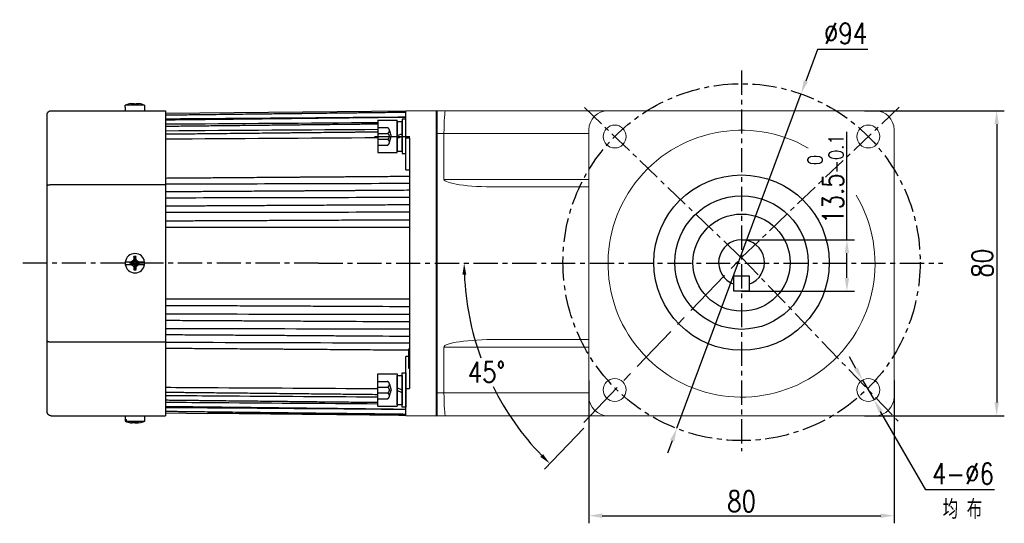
# Model space of a CAD drawing. Header units: inches. Extents: x -753 to 5070, y -3075 to 1581.
# Tile 143 of 178: x 2752 to 3010, y 876 to 1008. Entities that reach past the tile are written whole.
import ezdxf

# ---------------------------------------------------------------- set-up
doc = ezdxf.new("R2010")
doc.units = ezdxf.units.IN
doc.header["$LTSCALE"] = 10
doc.header["$MEASUREMENT"] = 0
doc.linetypes.add('CENTER', pattern=[10.16, 6.35, -1.27, 1.27, -1.27])
doc.linetypes.add('HIDDEN', pattern=[1.905, 1.27, -0.635])
for name, color, linetype in [('1轮廓实线层', 7, 'Continuous'), ('3中心线层', 1, 'CENTER'), ('4虚线层', 6, 'HIDDEN'), ('6文字层', 3, 'Continuous'), ('7标注层', 4, 'Continuous')]:
    doc.layers.add(name, color=color, linetype=linetype)
doc.layers.add('图层2', color=4, linetype='Continuous', lineweight=40)
doc.styles.add('PC_TEXTSTYLE', font='isocp.shx', dxfattribs={"width": 0.8, "bigfont": 'HZFS.SHX'})
doc.styles.add('TH_GBDIM', font='romans.shx', dxfattribs={"width": 0.8, "bigfont": 'gbcbig.shx'})
doc.dimstyles.new('TH_GBDIM', dxfattribs={"dimtxt": 3.5, "dimasz": 2.5, "dimexe": 2, "dimexo": 0, "dimgap": 1, "dimtad": 1, "dimdec": 4, "dimdsep": 46, "dimtxsty": 'TH_GBDIM', "dimcen": 0.09, "dimclrd": 4, "dimclre": 4, "dimclrt": 3, "dimadec": 0, "dimazin": 0, "dimtfac": 1, "dimtdec": 4, "dimtmove": 0, "dimatfit": 3, "dimfxl": 1, "dimtzin": 0, "dimarcsym": 0})
doc.dimstyles.new('角度标注', dxfattribs={"dimtxt": 3.5, "dimasz": 3, "dimexe": 2, "dimexo": 0, "dimgap": 1, "dimtad": 1, "dimtih": 1, "dimtoh": 1, "dimdsep": 46, "dimtxsty": 'PC_TEXTSTYLE', "dimsah": 1, "dimcen": 0.09, "dimclrd": 4, "dimclrt": 3, "dimadec": 0, "dimazin": 0, "dimtfac": 0.7, "dimtmove": 0, "dimatfit": 0, "dimfxl": 1, "dimtzin": 0, "dimarcsym": 0})

# ---------------------------------------------------------------- blocks, each defined once
blk = doc.blocks.new('*D144')
at = {"layer": '7标注层', "color": 4, "lineweight": -2, "transparency": 16777216}
for p, q in [((2973.48, 983.73), (3010.16, 983.73)), ((3008.16, 980.23), (3008.16, 907.23)), ((2973.48, 903.73), (3010.16, 903.73))]:
    blk.add_line(p, q, dxfattribs=at)
at = {"layer": '7标注层', "color": 4, "transparency": 16777216}
for points in [[(3007.58, 980.23), (3008.75, 980.23), (3008.16, 983.73)], [(3007.58, 907.23), (3008.75, 907.23), (3008.16, 903.73)]]:
    blk.add_solid(points, dxfattribs=at)
at = {"layer": 'Defpoints', "color": 0, "transparency": 16777216}
for p in [(2973.48, 983.73), (2973.48, 903.73), (3008.16, 903.73)]:
    blk.add_point(p, dxfattribs=at)
at = {"layer": '7标注层', "color": 3, "transparency": 16777216, "insert": (3004.41, 943.73), "char_height": 5.5, "attachment_point": 5, "rotation": 90, "style": 'TH_GBDIM'}
blk.add_mtext('{80}{}{}', dxfattribs=at)
blk = doc.blocks.new('*D145')
at = {"layer": '7标注层', "color": 4, "lineweight": -2, "transparency": 16777216}
for p, q in [((2901.28, 913.01), (2901.28, 875.51)), ((2981.28, 913.01), (2981.28, 875.51)), ((2904.78, 877.51), (2977.78, 877.51))]:
    blk.add_line(p, q, dxfattribs=at)
at = {"layer": '7标注层', "color": 4, "transparency": 16777216}
for points in [[(2904.78, 878.09), (2904.78, 876.92), (2901.28, 877.51)], [(2977.78, 878.09), (2977.78, 876.92), (2981.28, 877.51)]]:
    blk.add_solid(points, dxfattribs=at)
at = {"layer": 'Defpoints', "color": 0, "transparency": 16777216}
for p in [(2901.28, 913.01), (2981.28, 913.01), (2981.28, 877.51)]:
    blk.add_point(p, dxfattribs=at)
at = {"layer": '7标注层', "color": 3, "transparency": 16777216, "insert": (2941.28, 881.26), "char_height": 5.5, "attachment_point": 5, "style": 'TH_GBDIM'}
blk.add_mtext('{80}{}{}', dxfattribs=at)
blk = doc.blocks.new('*D146')
at = {"layer": '7标注层', "color": 4, "lineweight": -2, "transparency": 16777216}
for p, q in [((2971.28, 916.13), (2969.54, 919.16)), ((2973.02, 913.09), (2976.01, 907.89)), ((2989.55, 884.3), (2977.75, 904.86)), ((3007.6, 884.3), (2989.55, 884.3))]:
    blk.add_line(p, q, dxfattribs=at)
at = {"layer": '7标注层', "color": 4, "transparency": 16777216}
for points in [[(2971.79, 916.42), (2970.77, 915.84), (2973.02, 913.09)], [(2978.26, 905.15), (2977.25, 904.56), (2976.01, 907.89)]]:
    blk.add_solid(points, dxfattribs=at)
at = {"layer": 'Defpoints', "color": 0, "transparency": 16777216}
for p in [(2973.02, 913.09), (2976.01, 907.89)]:
    blk.add_point(p, dxfattribs=at)
at = {"layer": '7标注层', "color": 3, "transparency": 16777216, "insert": (2999.33, 888.55), "char_height": 5.5, "attachment_point": 5, "style": 'TH_GBDIM'}
blk.add_mtext('4-∅6', dxfattribs=at)
blk = doc.blocks.new('*D147')
at = {"layer": '7标注层', "color": 4, "lineweight": -2, "transparency": 16777216}
for p, q in [((2961.2, 999.75), (2958.13, 991.5)), ((2974.43, 999.75), (2961.2, 999.75)), ((2924.34, 900.45), (2956.91, 988.21)), ((2923.13, 897.16), (2921.91, 893.88))]:
    blk.add_line(p, q, dxfattribs=at)
at = {"layer": '7标注层', "color": 4, "transparency": 16777216}
for points in [[(2957.58, 991.7), (2958.68, 991.29), (2956.91, 988.21)], [(2922.58, 897.37), (2923.67, 896.96), (2924.34, 900.45)]]:
    blk.add_solid(points, dxfattribs=at)
at = {"layer": 'Defpoints', "color": 0, "transparency": 16777216}
for p in [(2956.91, 988.21), (2924.34, 900.45)]:
    blk.add_point(p, dxfattribs=at)
at = {"layer": '7标注层', "color": 3, "transparency": 16777216, "insert": (2968.56, 1004), "char_height": 5.5, "attachment_point": 5, "style": 'TH_GBDIM'}
blk.add_mtext('{∅94}{}{}', dxfattribs=at)
blk = doc.blocks.new('*D153')
at = {"layer": '7标注层', "color": 0, "lineweight": -2, "transparency": 16777216}
blk.add_line((2899.92, 900.48), (2889.64, 889.73), dxfattribs=at)
at = {"layer": '7标注层', "color": 4, "lineweight": -2, "transparency": 16777216}
for start, end in [(182.3641, 199.9609), (206.393, 223.9125)]:
    blk.add_arc((2941.28, 943.73), 72.71, start, end, dxfattribs=at)
at = {"layer": '7标注层', "color": 4, "transparency": 16777216}
for points in [[(2868.13, 940.72), (2869.13, 940.74), (2868.57, 943.73)], [(2889.25, 893.65), (2888.55, 892.94), (2891.03, 891.18)]]:
    blk.add_solid(points, dxfattribs=at)
at = {"layer": 'Defpoints', "color": 0, "transparency": 16777216}
for p in [(2767.61, 943.73), (2941.28, 943.73), (2994.04, 943.73), (2871.19, 924.39), (2899.92, 900.48)]:
    blk.add_point(p, dxfattribs=at)
at = {"layer": '7标注层', "color": 3, "transparency": 16777216, "insert": (2874.42, 915.15), "char_height": 5.5, "attachment_point": 5, "style": 'TH_GBDIM'}
blk.add_mtext('45°', dxfattribs=at)
blk = doc.blocks.new('GB93_5_0.65_R')
at = {"layer": '1轮廓实线层'}
for p, q in [((3.85, 1.3), (-3.85, 1.3)), ((-3.85, 1.3), (-3.85, 0)), ((-3.85, 0), (3.85, 0)), ((0, 0), (-0.56, 1.3)), ((0.7, 0), (0.14, 1.3)), ((3.85, 0), (3.85, 1.3))]:
    blk.add_line(p, q, dxfattribs=at)
blk = doc.blocks.new('*D474')
at = {"layer": '7标注层', "color": 4, "lineweight": -2, "transparency": 16777216}
for p, q in [((2968.91, 949.89), (2968.91, 978.22)), ((2941.28, 949.89), (2970.91, 949.89)), ((2968.91, 939.89), (2968.91, 946.39)), ((2941.28, 936.39), (2970.91, 936.39))]:
    blk.add_line(p, q, dxfattribs=at)
at = {"layer": '7标注层', "color": 4, "transparency": 16777216}
for points in [[(2968.33, 946.39), (2969.49, 946.39), (2968.91, 949.89)], [(2968.33, 939.89), (2969.49, 939.89), (2968.91, 936.39)]]:
    blk.add_solid(points, dxfattribs=at)
at = {"layer": 'Defpoints', "color": 0, "transparency": 16777216}
for p in [(2941.28, 949.89), (2968.91, 949.89), (2941.28, 936.39)]:
    blk.add_point(p, dxfattribs=at)
at = {"layer": '7标注层', "color": 3, "transparency": 16777216, "insert": (2963.33, 965.81), "char_height": 5.5, "attachment_point": 5, "rotation": 90, "style": 'TH_GBDIM'}
blk.add_mtext('13.5{\\H0.7143x;\\S 0^ -0.1;}', dxfattribs=at)

msp = doc.modelspace()

# ---------------------------------------------------------------- linework, layer by layer
at = {"layer": '1轮廓实线层'}
for p, q in [((2760.283, 983.726), (2790.283, 983.726)), ((2779.733, 984.701), (2779.753, 984.701)), ((2779.733, 984.701), (2779.733, 983.726)), ((2784.813, 985.176), (2779.753, 985.176)), ((2779.753, 984.701), (2779.753, 985.176)), ((2784.813, 985.176), (2784.813, 984.701)), ((2784.833, 984.701), (2784.813, 984.701)), ((2784.833, 983.726), (2784.833, 984.701)), ((2790.283, 983.726), (2790.283, 964.342)), ((2853.282, 983.643), (2790.283, 982.989)), ((2861.283, 983.726), (2853.283, 983.643)), ((2853.283, 976.587), (2853.283, 983.643)), ((2861.283, 903.726), (2861.283, 983.726)), ((2759.283, 964.098), (2759.283, 982.726)), ((2845.983, 981.246), (2850.983, 981.246)), ((2845.983, 981.246), (2845.983, 972.746)), ((2850.983, 972.746), (2850.983, 981.246)), ((2853.283, 981.496), (2852.283, 981.496)), ((2852.283, 981.496), (2852.283, 979.646)), ((2853.283, 981.496), (2852.283, 981.496)), ((2852.283, 981.496), (2852.283, 979.646)), ((2853.283, 979.646), (2853.283, 981.496)), ((2853.283, 979.646), (2853.283, 981.496)), ((2852.283, 979.646), (2852.283, 974.346)), ((2852.283, 979.646), (2852.283, 974.346)), ((2853.283, 974.346), (2853.283, 979.646)), ((2853.283, 974.346), (2853.283, 979.646)), ((2853.283, 968.202), (2853.283, 976.587)), ((2853.283, 976.587), (2854.283, 976.583)), ((2854.283, 976.583), (2854.283, 943.726)), ((2852.283, 974.346), (2852.283, 972.496)), ((2852.283, 974.346), (2852.283, 972.496)), ((2853.283, 972.496), (2853.283, 974.346)), ((2853.283, 972.496), (2853.283, 974.346)), ((2845.983, 972.746), (2850.983, 972.746)), ((2852.283, 972.496), (2853.283, 972.496)), ((2852.283, 972.496), (2853.283, 972.496)), ((2759.283, 923.355), (2759.283, 964.098)), ((2760.283, 964.342), (2790.283, 964.342)), ((2790.283, 964.342), (2790.283, 923.111)), ((2782.224, 944.322), (2782.276, 945.471)), ((2781.186, 944.045), (2779.753, 944.045)), ((2779.753, 943.408), (2781.207, 943.408)), ((2781.136, 943.937), (2781.136, 943.746)), ((2781.901, 943.828), (2781.136, 943.937)), ((2781.901, 943.765), (2781.136, 943.746)), ((2781.901, 943.765), (2781.901, 943.828)), ((2782.219, 944.211), (2782.283, 944.211)), ((2782.347, 943.446), (2782.283, 943.446)), ((2782.342, 943.32), (2782.29, 942.001)), ((2782.666, 943.892), (2782.666, 943.828)), ((2782.811, 943.876), (2783.431, 943.809)), ((2783.362, 943.408), (2784.813, 943.408)), ((2784.813, 944.045), (2783.376, 944.045)), ((2783.431, 943.618), (2783.431, 943.809)), ((2854.283, 943.726), (2854.283, 910.87)), ((2939.283, 936.386), (2939.283, 940.386)), ((2939.283, 940.386), (2941.283, 940.386)), ((2941.283, 940.386), (2943.283, 940.386)), ((2943.283, 940.386), (2943.283, 936.386)), ((2943.283, 936.386), (2939.283, 936.386)), ((2759.283, 904.726), (2759.283, 923.355)), ((2760.283, 923.111), (2790.283, 923.111)), ((2790.283, 923.111), (2790.283, 903.726)), ((2853.283, 910.866), (2853.283, 919.25)), ((2853.983, 921.226), (2853.983, 916.226)), ((2854.283, 921.226), (2853.983, 921.226)), ((2845.983, 906.206), (2845.983, 914.706)), ((2845.983, 914.706), (2850.983, 914.706)), ((2850.983, 914.706), (2850.983, 906.206)), ((2852.283, 913.106), (2852.283, 914.956)), ((2852.283, 914.956), (2853.283, 914.956)), ((2852.283, 913.106), (2852.283, 914.956)), ((2852.283, 914.956), (2853.283, 914.956)), ((2853.283, 914.956), (2853.283, 913.106)), ((2853.283, 914.956), (2853.283, 913.106)), ((2853.983, 916.226), (2854.283, 916.226)), ((2852.283, 907.806), (2852.283, 913.106)), ((2852.283, 907.806), (2852.283, 913.106)), ((2853.283, 913.106), (2853.283, 907.806)), ((2853.283, 913.106), (2853.283, 907.806)), ((2853.283, 910.866), (2854.283, 910.87)), ((2853.283, 903.81), (2853.283, 910.866)), ((2845.983, 906.206), (2850.983, 906.206)), ((2852.283, 905.956), (2852.283, 907.806)), ((2852.283, 905.956), (2852.283, 907.806)), ((2853.283, 905.956), (2852.283, 905.956)), ((2853.283, 905.956), (2852.283, 905.956)), ((2853.283, 907.806), (2853.283, 905.956)), ((2853.283, 907.806), (2853.283, 905.956)), ((2760.283, 903.726), (2790.283, 903.726)), ((2779.733, 903.726), (2779.733, 902.277)), ((2784.833, 902.277), (2784.833, 903.726)), ((2790.283, 904.464), (2801.283, 904.35)), ((2853.283, 903.81), (2861.283, 903.726)), ((2779.824, 902.277), (2779.733, 902.277)), ((2779.824, 902.751), (2779.824, 902.277)), ((2779.824, 902.751), (2780.068, 902.751)), ((2780.068, 902.277), (2780.068, 902.751)), ((2780.068, 902.277), (2784.833, 902.277))]:
    msp.add_line(p, q, dxfattribs=at)
at = {"layer": '1轮廓实线层', "color": 7, "linetype": 'Continuous', "lineweight": 15}
for p, q in [((2861.283, 983.726), (2863.715, 983.726)), ((2863.715, 983.726), (2906.283, 983.726)), ((2976.283, 983.726), (2906.283, 983.726)), ((2901.283, 978.726), (2901.283, 908.726)), ((2981.283, 908.726), (2981.283, 978.726)), ((2863.283, 977.726), (2861.283, 977.726)), ((2901.283, 977.726), (2863.283, 977.726)), ((2863.283, 965.726), (2863.283, 977.726)), ((2863.283, 965.726), (2901.283, 965.726)), ((2901.283, 963.726), (2877.245, 963.726)), ((2863.283, 921.726), (2863.283, 909.726)), ((2901.283, 921.726), (2863.283, 921.726)), ((2877.245, 923.726), (2901.283, 923.726)), ((2861.283, 909.726), (2863.283, 909.726)), ((2863.283, 909.726), (2901.283, 909.726)), ((2863.715, 903.726), (2861.283, 903.726)), ((2906.283, 903.726), (2863.715, 903.726)), ((2906.283, 903.726), (2976.283, 903.726))]:
    msp.add_line(p, q, dxfattribs=at)
for centre in [(2908.049, 976.96), (2974.517, 976.96), (2908.049, 910.492), (2974.517, 910.492)]:
    msp.add_circle(centre, 3, dxfattribs=at)
at = {"layer": '1轮廓实线层'}
for radius in [23, 17.5, 12.75]:
    msp.add_circle((2941.283, 943.886), radius, dxfattribs=at)
for centre, radius, start, end in [((2782.283, 978.926), 6.742, 99.18112, 112.03874), ((2782.283, 978.926), 6.742, 67.96126, 80.79176), ((2941.283, 943.886), 6, 289.47122, 250.52878), ((2782.283, 943.726), 2.55, 7.18076, 172.81924), ((2782.283, 943.726), 2.55, 172.81924, 187.18076), ((2782.283, 943.726), 2.55, 187.18076, 352.81924), ((2782.283, 943.726), 2.55, 352.81924, 7.18076), ((2782.283, 908.526), 6.75, 247.8039, 261.19704), ((2782.283, 908.526), 6.75, 278.74451, 292.1961)]:
    msp.add_arc(centre, radius, start, end, dxfattribs=at)
at = {"layer": '1轮廓实线层', "color": 7, "linetype": 'Continuous', "lineweight": 15}
for centre, radius, start, end in [((2906.283, 978.726), 5, 90, 180), ((2976.283, 978.726), 5, 0, 90), ((2941.283, 943.615), 35, 60.07307, 30.86285), ((2906.283, 908.726), 5, 180, 270), ((2976.283, 908.726), 5, 270, 0)]:
    msp.add_arc(centre, radius, start, end, dxfattribs=at)
at = {"layer": '1轮廓实线层'}
for centre, major_axis, ratio, start_param, end_param in [((2782.283, 980.766), (-6.112, 0), 0.7668657, 4.7111901, 4.7584334), ((2782.283, 941.754), (6.292, 0), 0.5908254, 1.5262082, 1.571988), ((2782.283, 945.924), (-6.112, 0), 0.6418076, 1.5247519, 1.5719952), ((2782.161, 908.526), (0, 6.742), 0.923728, 2.7569441, 2.9787836), ((2782.405, 908.526), (0, -6.742), 0.923728, 5.8985368, 6.1224713), ((2781.441, 906.687), (5.557, -2.543), 0.7083753, 5.2848247, 5.332068)]:
    msp.add_ellipse(centre, major_axis=major_axis, ratio=ratio, start_param=start_param, end_param=end_param, dxfattribs=at)
at = {"layer": '1轮廓实线层', "color": 7, "linetype": 'Continuous', "lineweight": 15}
for centre, major_axis, ratio, start_param, end_param in [((2863.715, 977.726), (0, -6), 0.0719933, 3.1415927, 4.712389), ((2877.245, 965.726), (-13.962, 0), 0.1432442, 0, 1.5707963), ((2877.245, 921.726), (13.962, 0), 0.1432442, 1.5707963, 3.1415927), ((2863.715, 909.726), (0, -6), 0.0719933, 4.712389, 6.2831853)]:
    msp.add_ellipse(centre, major_axis=major_axis, ratio=ratio, start_param=start_param, end_param=end_param, dxfattribs=at)
at = {"layer": '1轮廓实线层'}
for points, degree, knots in [([(2759.283, 982.726), (2759.283, 982.73), (2759.283, 982.734), (2759.283, 982.743), (2759.283, 982.755), (2759.284, 982.783), (2759.286, 982.807), (2759.291, 982.856), (2759.296, 982.888), (2759.308, 982.951), (2759.316, 982.983), (2759.335, 983.045), (2759.345, 983.075), (2759.382, 983.165), (2759.412, 983.222), (2759.484, 983.332), (2759.525, 983.382), (2759.594, 983.452), (2759.618, 983.474), (2759.656, 983.506), (2759.669, 983.516), (2759.695, 983.536), (2759.709, 983.545), (2759.777, 983.591), (2759.835, 983.623), (2759.911, 983.655), (2759.926, 983.661), (2759.957, 983.672), (2759.973, 983.677), (2760.021, 983.692), (2760.053, 983.7), (2760.15, 983.72), (2760.216, 983.726), (2760.283, 983.726)], 3, [0, 0, 0, 0, 0.0078125, 0.0078125, 0.015625, 0.03125, 0.0625, 0.0625, 0.125, 0.125, 0.1875, 0.1875, 0.25, 0.25, 0.375, 0.375, 0.5, 0.5, 0.5625, 0.5625, 0.59375, 0.59375, 0.625, 0.625, 0.75, 0.75, 0.78125, 0.78125, 0.8125, 0.8125, 0.875, 0.875, 1, 1, 1, 1]), ([(2781.207, 985.583), (2781.288, 985.593), (2781.368, 985.602), (2781.531, 985.616), (2781.613, 985.622), (2781.695, 985.625)], 3, [0, 0, 0, 0, 0.5, 0.5, 1, 1, 1, 1]), ([(2781.695, 985.625), (2781.751, 985.62), (2781.808, 985.613), (2781.923, 985.592), (2781.981, 985.578), (2782.039, 985.561)], 3, [0, 0, 0, 0, 0.5, 0.5, 1, 1, 1, 1]), ([(2782.53, 985.564), (2782.59, 985.58), (2782.648, 985.593), (2782.764, 985.613), (2782.82, 985.621), (2782.876, 985.625)], 3, [0, 0, 0, 0, 0.5, 0.5, 1, 1, 1, 1]), ([(2853.283, 983.281), (2852.609, 983.273), (2851.023, 983.254), (2848.621, 983.226), (2846.172, 983.197), (2844.008, 983.171), (2842.139, 983.149), (2840.545, 983.13), (2839.139, 983.113), (2837.815, 983.098), (2835.892, 983.075), (2833.385, 983.045), (2830.379, 983.009), (2827.994, 982.981), (2826.233, 982.96), (2824.989, 982.945), (2823.645, 982.93), (2822.08, 982.911), (2820.21, 982.889), (2818.034, 982.863), (2815.551, 982.833), (2812.762, 982.8), (2809.667, 982.764), (2806.266, 982.723), (2802.558, 982.679), (2798.543, 982.632), (2794.418, 982.583), (2791.631, 982.55), (2790.284, 982.534)], 3, [0, 0, 0, 0, 0.032088, 0.0755105, 0.1143923, 0.1487336, 0.1785342, 0.2033829, 0.2246333, 0.2455287, 0.2664241, 0.3161751, 0.3649489, 0.4095693, 0.4297077, 0.4488031, 0.4688516, 0.4936696, 0.5233503, 0.5578936, 0.5972996, 0.6415684, 0.6906998, 0.7446939, 0.8035507, 0.8672702, 0.9358525, 1, 1, 1, 1]), ([(2853.283, 981.99), (2852.609, 981.982), (2851.023, 981.964), (2848.621, 981.936), (2846.172, 981.908), (2844.008, 981.883), (2842.139, 981.862), (2840.545, 981.843), (2839.139, 981.827), (2837.815, 981.812), (2835.892, 981.79), (2833.385, 981.761), (2830.379, 981.726), (2827.994, 981.699), (2826.233, 981.678), (2824.989, 981.664), (2823.645, 981.648), (2822.08, 981.63), (2820.21, 981.609), (2818.034, 981.584), (2815.551, 981.555), (2812.762, 981.523), (2809.667, 981.487), (2806.265, 981.448), (2802.558, 981.405), (2798.543, 981.359), (2794.418, 981.311), (2791.631, 981.279), (2790.284, 981.264)], 3, [0, 0, 0, 0, 0.0320881, 0.0755106, 0.1143925, 0.1487338, 0.1785344, 0.2033832, 0.2246336, 0.245529, 0.2664245, 0.3161756, 0.3649494, 0.4095699, 0.4297083, 0.4488037, 0.4688523, 0.4936703, 0.523351, 0.5578944, 0.5973005, 0.6415693, 0.6907008, 0.7446949, 0.8035518, 0.8672714, 0.9358537, 1, 1, 1, 1]), ([(2845.983, 980.21), (2845.293, 980.202), (2843.977, 980.188), (2842.139, 980.167), (2840.545, 980.149), (2839.139, 980.134), (2837.815, 980.119), (2835.892, 980.098), (2833.385, 980.07), (2830.379, 980.037), (2827.994, 980.01), (2826.233, 979.991), (2824.989, 979.977), (2823.645, 979.962), (2822.08, 979.945), (2820.21, 979.924), (2818.034, 979.9), (2815.551, 979.872), (2812.762, 979.841), (2809.667, 979.807), (2806.265, 979.769), (2802.558, 979.728), (2798.543, 979.684), (2794.418, 979.638), (2791.631, 979.607), (2790.284, 979.592)], 3, [0.05843712, 0.05843712, 0.05843712, 0.05843712, 0.09343373, 0.12517041, 0.15163347, 0.17426442, 0.19651734, 0.21877026, 0.27175341, 0.32369581, 0.37121504, 0.39266168, 0.41299752, 0.43434853, 0.46077876, 0.49238761, 0.52917506, 0.57114112, 0.61828579, 0.67060907, 0.72811097, 0.79079147, 0.85865058, 0.93168831, 1, 1, 1, 1]), ([(2845.983, 978.125), (2845.293, 978.117), (2843.977, 978.103), (2842.139, 978.084), (2840.545, 978.067), (2839.139, 978.052), (2837.815, 978.039), (2835.892, 978.018), (2833.385, 977.992), (2830.379, 977.96), (2827.994, 977.935), (2826.233, 977.916), (2824.988, 977.903), (2823.645, 977.889), (2822.08, 977.873), (2820.21, 977.853), (2818.034, 977.83), (2815.551, 977.804), (2812.762, 977.774), (2809.667, 977.742), (2806.265, 977.706), (2802.557, 977.667), (2798.543, 977.624), (2794.418, 977.581), (2791.631, 977.551), (2790.284, 977.537)], 3, [0.05111562, 0.05111562, 0.05111562, 0.05111562, 0.08638444, 0.11836786, 0.14503667, 0.16784358, 0.19026952, 0.21269547, 0.26609058, 0.31843685, 0.36632557, 0.38793899, 0.40843297, 0.42995002, 0.45658578, 0.48844041, 0.52551391, 0.56780629, 0.61531754, 0.66804766, 0.72599666, 0.78916453, 0.85755128, 0.93115689, 1, 1, 1, 1]), ([(2854.283, 966.472), (2853.276, 966.465), (2851.357, 966.45), (2848.621, 966.43), (2846.172, 966.412), (2844.008, 966.395), (2842.139, 966.381), (2840.545, 966.369), (2839.138, 966.359), (2837.815, 966.349), (2835.892, 966.335), (2833.384, 966.316), (2830.378, 966.293), (2827.994, 966.275), (2826.233, 966.262), (2824.988, 966.253), (2823.645, 966.243), (2822.08, 966.231), (2820.21, 966.217), (2818.034, 966.201), (2815.551, 966.182), (2812.762, 966.161), (2809.667, 966.138), (2806.265, 966.113), (2802.557, 966.085), (2798.543, 966.055), (2794.418, 966.024), (2791.63, 966.003), (2790.284, 965.993)], 3, [0, 0, 0, 0, 0.047214, 0.0899584, 0.128233, 0.1620379, 0.191373, 0.2158337, 0.2367522, 0.2573212, 0.2778903, 0.3268643, 0.3748763, 0.4187999, 0.4386237, 0.4574208, 0.4771563, 0.5015866, 0.5308037, 0.5648075, 0.6035981, 0.6471754, 0.6955395, 0.7486903, 0.8066279, 0.8693522, 0.9368633, 1, 1, 1, 1]), ([(2759.283, 964.098), (2759.283, 964.099), (2759.283, 964.1), (2759.283, 964.102), (2759.283, 964.105), (2759.284, 964.112), (2759.286, 964.118), (2759.291, 964.13), (2759.296, 964.137), (2759.308, 964.153), (2759.316, 964.161), (2759.335, 964.176), (2759.345, 964.183), (2759.382, 964.205), (2759.412, 964.219), (2759.484, 964.246), (2759.525, 964.258), (2759.594, 964.275), (2759.618, 964.281), (2759.656, 964.288), (2759.669, 964.291), (2759.695, 964.296), (2759.709, 964.298), (2759.777, 964.309), (2759.835, 964.317), (2759.911, 964.325), (2759.926, 964.326), (2759.957, 964.329), (2759.973, 964.33), (2760.021, 964.334), (2760.053, 964.336), (2760.15, 964.34), (2760.216, 964.342), (2760.283, 964.342)], 3, [0, 0, 0, 0, 0.0078125, 0.0078125, 0.015625, 0.03125, 0.0625, 0.0625, 0.125, 0.125, 0.1875, 0.1875, 0.25, 0.25, 0.375, 0.375, 0.5, 0.5, 0.5625, 0.5625, 0.59375, 0.59375, 0.625, 0.625, 0.75, 0.75, 0.78125, 0.78125, 0.8125, 0.8125, 0.875, 0.875, 1, 1, 1, 1]), ([(2854.283, 962.853), (2853.276, 962.846), (2851.357, 962.834), (2848.621, 962.816), (2846.172, 962.8), (2844.008, 962.786), (2842.139, 962.773), (2840.545, 962.763), (2839.138, 962.754), (2837.815, 962.745), (2835.892, 962.732), (2833.384, 962.716), (2830.378, 962.696), (2827.994, 962.681), (2826.233, 962.669), (2824.988, 962.661), (2823.645, 962.652), (2822.08, 962.642), (2820.21, 962.63), (2818.033, 962.615), (2815.551, 962.599), (2812.762, 962.581), (2809.667, 962.561), (2806.265, 962.538), (2802.557, 962.514), (2798.543, 962.488), (2794.418, 962.461), (2791.63, 962.442), (2790.284, 962.434)], 3, [0, 0, 0, 0, 0.0472142, 0.0899587, 0.1282334, 0.1620384, 0.1913737, 0.2158344, 0.236753, 0.2573221, 0.2778913, 0.3268654, 0.3748776, 0.4188013, 0.4386252, 0.4574223, 0.4771579, 0.5015883, 0.5308054, 0.5648094, 0.6036001, 0.6471776, 0.6955418, 0.7486928, 0.8066306, 0.8693551, 0.9368664, 1, 1, 1, 1]), ([(2854.283, 959.035), (2853.276, 959.029), (2851.357, 959.019), (2848.621, 959.004), (2846.172, 958.99), (2844.008, 958.978), (2842.139, 958.968), (2840.545, 958.959), (2839.138, 958.951), (2837.815, 958.944), (2835.892, 958.933), (2833.384, 958.919), (2830.378, 958.902), (2827.994, 958.889), (2826.233, 958.879), (2824.988, 958.872), (2823.645, 958.865), (2822.08, 958.856), (2820.21, 958.846), (2818.033, 958.834), (2815.551, 958.82), (2812.762, 958.804), (2809.667, 958.787), (2806.265, 958.768), (2802.557, 958.748), (2798.543, 958.725), (2794.417, 958.702), (2791.63, 958.687), (2790.284, 958.679)], 3, [0, 0, 0, 0, 0.0472143, 0.0899588, 0.1282336, 0.1620386, 0.1913739, 0.2158347, 0.2367532, 0.2573224, 0.2778916, 0.3268658, 0.374878, 0.4188017, 0.4386256, 0.4574228, 0.4771583, 0.5015887, 0.5308059, 0.5648098, 0.6036006, 0.6471781, 0.6955423, 0.7486934, 0.8066312, 0.8693558, 0.9368671, 1, 1, 1, 1]), ([(2854.283, 955.059), (2853.276, 955.055), (2851.357, 955.046), (2848.621, 955.034), (2846.172, 955.023), (2844.008, 955.013), (2842.139, 955.004), (2840.545, 954.997), (2839.138, 954.991), (2837.815, 954.985), (2835.892, 954.976), (2833.384, 954.965), (2830.378, 954.951), (2827.994, 954.94), (2826.233, 954.932), (2824.988, 954.927), (2823.645, 954.921), (2822.079, 954.914), (2820.21, 954.905), (2818.033, 954.895), (2815.551, 954.884), (2812.762, 954.872), (2809.667, 954.858), (2806.265, 954.842), (2802.557, 954.825), (2798.543, 954.807), (2794.417, 954.789), (2791.63, 954.776), (2790.284, 954.77)], 3, [0, 0, 0, 0, 0.0472144, 0.089959, 0.1282339, 0.162039, 0.1913744, 0.2158351, 0.2367537, 0.2573229, 0.2778921, 0.3268663, 0.3748786, 0.4188023, 0.4386262, 0.4574234, 0.4771589, 0.5015893, 0.5308065, 0.5648104, 0.6036012, 0.6471787, 0.695543, 0.7486941, 0.8066319, 0.8693566, 0.936868, 1, 1, 1, 1]), ([(2782.036, 944.94), (2781.977, 944.837), (2781.918, 944.734), (2781.803, 944.526), (2781.746, 944.422), (2781.69, 944.317)], 3, [0, 0, 0, 0, 0.5, 0.5, 1, 1, 1, 1]), ([(2782.87, 944.322), (2782.814, 944.428), (2782.757, 944.534), (2782.643, 944.745), (2782.585, 944.85), (2782.527, 944.954)], 3, [0, 0, 0, 0, 0.5, 0.5, 1, 1, 1, 1]), ([(2781.714, 944.045), (2781.666, 944.045), (2781.62, 944.045), (2781.53, 944.045), (2781.486, 944.045), (2781.355, 944.045), (2781.27, 944.045), (2781.186, 944.045)], 3, [0, 0, 0, 0, 0.25, 0.25, 0.5, 0.5, 1, 1, 1, 1]), ([(2781.207, 943.408), (2781.288, 943.361), (2781.368, 943.315), (2781.531, 943.225), (2781.613, 943.18), (2781.695, 943.136)], 3, [0, 0, 0, 0, 0.5, 0.5, 1, 1, 1, 1]), ([(2781.207, 943.408), (2781.322, 943.408), (2781.435, 943.408), (2781.601, 943.408), (2781.655, 943.408), (2781.762, 943.408), (2781.815, 943.408), (2781.866, 943.408)], 3, [0, 0, 0, 0, 0.5, 0.5, 0.75, 0.75, 1, 1, 1, 1]), ([(2781.695, 943.136), (2781.751, 943.031), (2781.808, 942.926), (2781.923, 942.717), (2781.981, 942.613), (2782.039, 942.51)], 3, [0, 0, 0, 0, 0.5, 0.5, 1, 1, 1, 1]), ([(2782.53, 942.524), (2782.59, 942.625), (2782.648, 942.727), (2782.764, 942.933), (2782.82, 943.037), (2782.876, 943.142)], 3, [0, 0, 0, 0, 0.5, 0.5, 1, 1, 1, 1]), ([(2782.735, 943.408), (2782.791, 943.408), (2782.845, 943.408), (2782.952, 943.408), (2783.005, 943.408), (2783.161, 943.408), (2783.262, 943.408), (2783.362, 943.408)], 3, [0, 0, 0, 0, 0.25, 0.25, 0.5, 0.5, 1, 1, 1, 1]), ([(2783.376, 944.045), (2783.288, 944.045), (2783.201, 944.045), (2783.027, 944.045), (2782.942, 944.045), (2782.857, 944.045)], 3, [0, 0, 0, 0, 0.5, 0.5, 1, 1, 1, 1]), ([(2783.376, 944.045), (2783.293, 944.092), (2783.209, 944.139), (2783.04, 944.231), (2782.956, 944.277), (2782.87, 944.322)], 3, [0, 0, 0, 0, 0.5, 0.5, 1, 1, 1, 1]), ([(2790.283, 932.683), (2791.095, 932.679), (2792.819, 932.672), (2795.359, 932.66), (2797.808, 932.649), (2799.972, 932.639), (2801.841, 932.631), (2803.435, 932.624), (2804.842, 932.617), (2806.165, 932.611), (2808.088, 932.603), (2810.596, 932.591), (2813.602, 932.578), (2815.986, 932.567), (2817.747, 932.559), (2818.992, 932.553), (2820.335, 932.547), (2821.901, 932.54), (2823.77, 932.532), (2825.947, 932.522), (2828.429, 932.511), (2831.218, 932.498), (2834.313, 932.484), (2837.369, 932.47), (2839.393, 932.461), (2840.283, 932.457), (2840.289, 932.457), (2840.295, 932.457), (2840.301, 932.457), (2844.962, 932.436), (2849.622, 932.415), (2854.283, 932.394)], 3, [0, 0, 0, 0, 0.0487123, 0.1034248, 0.152416, 0.1956861, 0.2332349, 0.2645444, 0.29132, 0.3176484, 0.3439767, 0.4066632, 0.4681184, 0.5243404, 0.5497149, 0.5737752, 0.5990365, 0.6303073, 0.6677051, 0.7112299, 0.7608817, 0.8166605, 0.8785664, 0.9465993, 1, 1, 1, 1.0003597, 1.0003597, 1.0003597, 1.2800009, 1.2800009, 1.2800009, 1.2800009]), ([(2790.283, 930.435), (2806.95, 930.417), (2823.616, 930.396), (2840.283, 930.374), (2840.427, 930.374), (2840.571, 930.374), (2840.714, 930.374), (2845.237, 930.368), (2849.76, 930.362), (2854.283, 930.356)], 3, [0, 0, 0, 0, 1, 1, 1, 1.008626, 1.008626, 1.008626, 1.28, 1.28, 1.28, 1.28]), ([(2790.283, 926.633), (2806.95, 926.6), (2823.616, 926.564), (2840.283, 926.528), (2840.42, 926.527), (2840.557, 926.527), (2840.695, 926.527), (2845.224, 926.517), (2849.754, 926.507), (2854.283, 926.497)], 3, [0, 0, 0, 0, 1, 1, 1, 1.0082328, 1.0082328, 1.0082328, 1.28, 1.28, 1.28, 1.28]), ([(2790.284, 928.773), (2791.114, 928.769), (2792.819, 928.759), (2795.277, 928.746), (2797.537, 928.733), (2799.431, 928.723), (2801.02, 928.714), (2802.426, 928.706), (2804.144, 928.696), (2806.22, 928.685), (2808.584, 928.672), (2810.514, 928.661), (2812.001, 928.653), (2813.176, 928.646), (2814.496, 928.639), (2816.095, 928.63), (2818.022, 928.619), (2820.277, 928.607), (2822.86, 928.592), (2825.77, 928.576), (2829.009, 928.558), (2832.576, 928.538), (2836.37, 928.517), (2838.976, 928.503), (2840.283, 928.496), (2840.283, 928.496), (2840.284, 928.496), (2840.284, 928.496), (2844.951, 928.47), (2849.617, 928.444), (2854.283, 928.418)], 3, [0, 0, 0, 0, 0.049789, 0.1023114, 0.1475121, 0.185391, 0.2159482, 0.2428445, 0.2697408, 0.3190507, 0.367392, 0.4116168, 0.4348027, 0.4566524, 0.4820699, 0.5140475, 0.552585, 0.5976825, 0.64934, 0.7075574, 0.7723349, 0.8436723, 0.9215697, 1, 1, 1, 1.0000257, 1.0000257, 1.0000257, 1.2800055, 1.2800055, 1.2800055, 1.2800055]), ([(2790.284, 925.019), (2791.114, 925.014), (2792.819, 925.003), (2795.277, 924.986), (2797.537, 924.972), (2799.431, 924.959), (2801.02, 924.949), (2802.426, 924.94), (2804.144, 924.928), (2806.22, 924.915), (2808.585, 924.899), (2810.514, 924.887), (2812.001, 924.877), (2813.176, 924.869), (2814.496, 924.861), (2816.095, 924.85), (2818.022, 924.838), (2820.277, 924.823), (2822.86, 924.806), (2825.77, 924.787), (2829.009, 924.766), (2832.576, 924.742), (2836.37, 924.717), (2838.976, 924.7), (2840.283, 924.692), (2844.95, 924.661), (2849.616, 924.631), (2854.283, 924.6)], 3, [0, 0, 0, 0, 0.0497915, 0.1023138, 0.1475144, 0.1853932, 0.2159503, 0.2428465, 0.2697427, 0.3190524, 0.3673936, 0.4116182, 0.4348041, 0.4566536, 0.4820711, 0.5140485, 0.5525859, 0.5976832, 0.6493405, 0.7075578, 0.772335, 0.8436722, 0.9215694, 1, 1, 1, 1.2800041, 1.2800041, 1.2800041, 1.2800041]), ([(2759.283, 923.355), (2759.283, 923.354), (2759.283, 923.353), (2759.283, 923.351), (2759.283, 923.348), (2759.284, 923.341), (2759.286, 923.335), (2759.291, 923.323), (2759.296, 923.315), (2759.308, 923.3), (2759.316, 923.292), (2759.335, 923.277), (2759.345, 923.269), (2759.382, 923.248), (2759.412, 923.234), (2759.484, 923.207), (2759.525, 923.195), (2759.594, 923.178), (2759.618, 923.172), (2759.656, 923.165), (2759.669, 923.162), (2759.695, 923.157), (2759.709, 923.155), (2759.777, 923.144), (2759.835, 923.136), (2759.911, 923.128), (2759.926, 923.127), (2759.957, 923.124), (2759.973, 923.123), (2760.021, 923.119), (2760.053, 923.117), (2760.15, 923.113), (2760.216, 923.111), (2760.283, 923.111)], 3, [0, 0, 0, 0, 0.0078125, 0.0078125, 0.015625, 0.03125, 0.0625, 0.0625, 0.125, 0.125, 0.1875, 0.1875, 0.25, 0.25, 0.375, 0.375, 0.5, 0.5, 0.5625, 0.5625, 0.59375, 0.59375, 0.625, 0.625, 0.75, 0.75, 0.78125, 0.78125, 0.8125, 0.8125, 0.875, 0.875, 1, 1, 1, 1]), ([(2790.283, 923.019), (2806.95, 922.97), (2823.616, 922.921), (2840.283, 922.869), (2840.412, 922.869), (2840.541, 922.868), (2840.671, 922.868), (2845.208, 922.854), (2849.746, 922.84), (2854.283, 922.826)], 3, [0, 0, 0, 0, 1, 1, 1, 1.0077494, 1.0077494, 1.0077494, 1.28, 1.28, 1.28, 1.28]), ([(2790.284, 921.46), (2791.095, 921.454), (2792.819, 921.441), (2795.359, 921.422), (2797.809, 921.404), (2799.972, 921.387), (2801.841, 921.373), (2803.435, 921.361), (2804.842, 921.351), (2806.166, 921.341), (2808.088, 921.327), (2810.596, 921.308), (2813.602, 921.285), (2815.986, 921.267), (2817.747, 921.254), (2818.992, 921.245), (2820.335, 921.235), (2821.901, 921.223), (2823.771, 921.209), (2825.947, 921.193), (2828.429, 921.174), (2831.218, 921.153), (2834.314, 921.13), (2837.715, 921.105), (2841.239, 921.078), (2843.629, 921.06), (2844.782, 921.052), (2844.782, 921.052), (2844.782, 921.052), (2844.782, 921.052), (2845.094, 921.049), (2845.405, 921.047), (2845.716, 921.045), (2845.784, 921.044), (2845.851, 921.044), (2845.919, 921.043), (2848.607, 921.023), (2851.295, 921.003), (2853.983, 920.983)], 3, [0, 0, 0, 0, 0.0446861, 0.094882, 0.1398289, 0.1795269, 0.213976, 0.2427008, 0.2672659, 0.2914208, 0.3155756, 0.3730871, 0.4294689, 0.4810495, 0.5043292, 0.5264031, 0.549579, 0.5782682, 0.6125786, 0.6525102, 0.6980631, 0.7492371, 0.8060324, 0.8684488, 0.9364865, 1, 1, 1, 1, 1, 1, 1.0171385, 1.0171385, 1.0171385, 1.0208494, 1.0208494, 1.0208494, 1.1688229, 1.1688229, 1.1688229, 1.1688229]), ([(2790.283, 911.185), (2793.95, 911.163), (2797.616, 911.141), (2801.283, 911.119), (2801.284, 911.119), (2801.285, 911.119), (2801.286, 911.119), (2816.185, 911.029), (2831.084, 910.939), (2845.983, 910.849)], 3, [0, 0, 0, 0, 1, 1, 1, 1.0003117, 1.0003117, 1.0003117, 5.0636454, 5.0636454, 5.0636454, 5.0636454]), ([(2790.283, 909.916), (2801.283, 909.8), (2845.983, 909.328)], 1, [0, 0, 1, 5.0636753, 5.0636753]), ([(2790.283, 909.045), (2793.95, 909.021), (2797.616, 908.996), (2801.283, 908.972), (2801.284, 908.972), (2801.285, 908.972), (2801.286, 908.972), (2816.185, 908.873), (2831.084, 908.773), (2845.983, 908.674)], 3, [0, 0, 0, 0, 1, 1, 1, 1.0002598, 1.0002598, 1.0002598, 5.0636454, 5.0636454, 5.0636454, 5.0636454]), ([(2790.283, 907.861), (2801.283, 907.739), (2845.983, 907.243)], 1, [0, 0, 1, 5.0636968, 5.0636968]), ([(2790.283, 907.285), (2793.95, 907.259), (2797.616, 907.232), (2801.283, 907.206), (2801.284, 907.206), (2801.285, 907.206), (2801.285, 907.206), (2816.185, 907.098), (2831.084, 906.991), (2845.983, 906.883)], 3, [0, 0, 0, 0, 1, 1, 1, 1.0002051, 1.0002051, 1.0002051, 5.0636454, 5.0636454, 5.0636454, 5.0636454]), ([(2790.283, 906.189), (2801.283, 906.062), (2853.283, 905.463)], 1, [0, 0, 1, 5.7273751, 5.7273751]), ([(2790.283, 905.925), (2793.95, 905.896), (2797.616, 905.868), (2801.283, 905.84), (2801.284, 905.84), (2801.284, 905.84), (2801.285, 905.84), (2818.617, 905.707), (2835.95, 905.573), (2853.283, 905.44)], 3, [0, 0, 0, 0, 1, 1, 1, 1.0001481, 1.0001481, 1.0001481, 5.7272832, 5.7272832, 5.7272832, 5.7272832]), ([(2760.283, 903.726), (2760.216, 903.726), (2760.15, 903.733), (2760.053, 903.753), (2760.021, 903.761), (2759.973, 903.775), (2759.957, 903.781), (2759.926, 903.792), (2759.911, 903.798), (2759.835, 903.83), (2759.777, 903.861), (2759.709, 903.908), (2759.695, 903.917), (2759.669, 903.937), (2759.656, 903.947), (2759.618, 903.979), (2759.594, 904.001), (2759.525, 904.071), (2759.484, 904.121), (2759.412, 904.231), (2759.382, 904.288), (2759.345, 904.378), (2759.335, 904.408), (2759.316, 904.47), (2759.308, 904.502), (2759.296, 904.565), (2759.291, 904.597), (2759.286, 904.646), (2759.284, 904.67), (2759.283, 904.698), (2759.283, 904.71), (2759.283, 904.718), (2759.283, 904.722), (2759.283, 904.726)], 3, [0, 0, 0, 0, 0.125, 0.125, 0.1875, 0.1875, 0.21875, 0.21875, 0.25, 0.25, 0.375, 0.375, 0.40625, 0.40625, 0.4375, 0.4375, 0.5, 0.5, 0.625, 0.625, 0.75, 0.75, 0.8125, 0.8125, 0.875, 0.875, 0.9375, 0.9375, 0.96875, 0.984375, 0.9921875, 0.9921875, 1, 1, 1, 1]), ([(2790.283, 904.919), (2801.283, 904.789), (2853.283, 904.172)], 1, [0, 0, 1, 5.7273236, 5.7273236]), ([(2845.716, 903.888), (2845.405, 903.891), (2845.095, 903.895), (2844.784, 903.898), (2844.783, 903.898), (2844.783, 903.898), (2844.783, 903.898), (2839.116, 903.957), (2833.45, 904.016), (2818.95, 904.166), (2810.116, 904.258), (2801.283, 904.35)], 3, [-0.0214637, -0.0214637, -0.0214637, -0.0214637, -0.0000187, -0.0000187, -0.0000187, 0, 0, 0, 0.3908011, 0.3908011, 1, 1, 1, 1]), ([(2781.151, 901.873), (2781.21, 901.862), (2781.27, 901.852), (2781.39, 901.837), (2781.451, 901.832), (2781.512, 901.828)], 3, [0, 0, 0, 0, 0.5, 0.5, 1, 1, 1, 1]), ([(2781.512, 901.828), (2781.523, 901.833), (2781.535, 901.841), (2781.549, 901.853), (2781.551, 901.854), (2781.552, 901.855)], 3, [0, 0, 0, 0, 0.9020437, 0.9020437, 1, 1, 1, 1]), ([(2782.515, 901.889), (2782.421, 901.873), (2782.328, 901.86), (2782.143, 901.839), (2782.051, 901.832), (2781.959, 901.828)], 3, [0, 0, 0, 0, 0.5, 0.5, 1, 1, 1, 1]), ([(2782.286, 901.855), (2782.3, 901.854), (2782.313, 901.852), (2782.42, 901.84), (2782.513, 901.833), (2782.605, 901.828)], 3, [0, 0, 0, 0, 0.1281842, 0.1281842, 1, 1, 1, 1]), ([(2783.052, 901.828), (2783.041, 901.832), (2783.028, 901.84), (2783.002, 901.861), (2782.989, 901.875), (2782.974, 901.891)], 3, [0, 0, 0, 0, 0.5, 0.5, 1, 1, 1, 1]), ([(2783.309, 901.855), (2783.282, 901.851), (2783.255, 901.847), (2783.17, 901.837), (2783.111, 901.831), (2783.052, 901.828)], 3, [0, 0, 0, 0, 0.3206089, 0.3206089, 1, 1, 1, 1])]:
    msp.add_open_spline(points, degree=degree, knots=knots, dxfattribs=at)
for points, degree in [([(2782.039, 985.561), (2782.025, 985.53), (2782.012, 985.492), (2782.002, 985.447)], 3), ([(2782.05, 985.448), (2782.039, 985.561)], 1), ([(2782.29, 985.452), (2782.384, 985.453), (2782.477, 985.453), (2782.571, 985.45)], 3), ([(2782.516, 985.451), (2782.527, 985.559)], 1), ([(2782.522, 985.451), (2782.53, 985.564)], 1), ([(2782.571, 985.45), (2782.56, 985.495), (2782.546, 985.533), (2782.53, 985.564)], 3), ([(2782.876, 985.625), (2783.04, 985.618), (2783.202, 985.604), (2783.362, 985.582)], 3), ([(2853.283, 982.015), (2832.283, 981.852), (2811.283, 981.69), (2790.284, 981.528)], 3), ([(2845.983, 980.571), (2827.417, 980.436), (2808.85, 980.301), (2790.284, 980.168)], 3), ([(2845.983, 978.781), (2827.417, 978.655), (2808.85, 978.531), (2790.284, 978.408)], 3), ([(2845.983, 976.606), (2827.417, 976.492), (2808.85, 976.379), (2790.284, 976.268)], 3), ([(2853.283, 968.202), (2853.616, 968.202), (2853.95, 968.202), (2854.283, 968.201)], 3), ([(2854.283, 964.627), (2832.95, 964.56), (2811.617, 964.496), (2790.284, 964.434)], 3), ([(2854.283, 960.956), (2832.95, 960.908), (2811.617, 960.862), (2790.284, 960.819)], 3), ([(2854.283, 957.097), (2832.95, 957.068), (2811.617, 957.041), (2790.284, 957.018)], 3), ([(2854.283, 953.091), (2832.95, 953.082), (2811.617, 953.074), (2790.284, 953.07)], 3), ([(2782.276, 945.471), (2782.182, 945.467), (2782.089, 945.461), (2781.996, 945.454)], 3), ([(2782.232, 944.083), (2781.996, 945.454)], 1), ([(2781.996, 945.454), (2782.007, 945.284), (2782.021, 945.113), (2782.036, 944.94)], 3), ([(2782.163, 943.949), (2782.036, 944.94)], 1), ([(2782.283, 944.211), (2782.563, 945.467)], 1), ([(2782.347, 944.211), (2782.527, 944.954)], 1), ([(2782.527, 944.954), (2782.541, 945.126), (2782.553, 945.298), (2782.563, 945.467)], 3), ([(2781.454, 943.937), (2781.136, 943.937)], 1), ([(2781.136, 943.746), (2781.199, 943.593)], 1), ([(2781.69, 944.317), (2781.521, 944.227), (2781.353, 944.137), (2781.186, 944.045)], 3), ([(2782.028, 943.777), (2781.199, 943.593)], 1), ([(2781.199, 943.593), (2781.585, 943.59)], 1), ([(2781.714, 944.045), (2781.454, 943.937)], 1), ([(2781.901, 943.892), (2781.454, 943.937)], 1), ([(2782.163, 943.708), (2781.585, 943.59)], 1), ([(2781.585, 943.59), (2781.866, 943.408)], 1), ([(2782.028, 943.879), (2781.69, 944.317)], 1), ([(2782.232, 943.573), (2781.695, 943.136)], 1), ([(2781.945, 943.769), (2781.788, 943.762)], 1), ([(2781.901, 943.892), (2781.901, 943.828)], 1), ([(2782.028, 943.879), (2781.901, 943.892)], 1), ([(2781.901, 943.765), (2782.028, 943.777)], 1), ([(2782.283, 943.446), (2782.002, 942.006)], 1), ([(2782.039, 942.51), (2782.025, 942.341), (2782.012, 942.172), (2782.002, 942.006)], 3), ([(2782.163, 943.949), (2782.028, 943.879)], 1), ([(2782.028, 943.777), (2782.163, 943.708)], 1), ([(2782.219, 943.446), (2782.039, 942.51)], 1), ([(2782.232, 944.083), (2782.163, 943.949)], 1), ([(2782.163, 943.708), (2782.232, 943.573)], 1), ([(2782.232, 943.573), (2782.219, 943.446)], 1), ([(2782.219, 943.446), (2782.283, 943.446)], 1), ([(2782.228, 944.127), (2782.224, 944.322)], 1), ([(2782.347, 944.211), (2782.283, 944.211)], 1), ([(2782.334, 944.083), (2782.87, 944.322)], 1), ([(2782.334, 944.083), (2782.347, 944.211)], 1), ([(2782.403, 943.949), (2782.334, 944.083)], 1), ([(2782.334, 943.573), (2782.403, 943.708)], 1), ([(2782.334, 943.573), (2782.571, 942.018)], 1), ([(2782.338, 943.538), (2782.342, 943.32)], 1), ([(2782.403, 943.949), (2782.981, 943.965)], 1), ([(2782.538, 943.879), (2782.403, 943.949)], 1), ([(2782.403, 943.708), (2782.538, 943.777)], 1), ([(2782.403, 943.708), (2782.53, 942.524)], 1), ([(2782.571, 942.018), (2782.56, 942.185), (2782.546, 942.354), (2782.53, 942.524)], 3), ([(2782.538, 943.879), (2783.367, 943.962)], 1), ([(2782.538, 943.777), (2782.666, 943.765)], 1), ([(2782.538, 943.777), (2782.712, 943.451)], 1), ([(2782.642, 943.89), (2782.811, 943.876)], 1), ([(2782.666, 943.828), (2783.431, 943.618)], 1), ([(2782.666, 943.765), (2782.666, 943.828)], 1), ([(2782.666, 943.765), (2783.112, 943.618)], 1), ([(2782.684, 943.408), (2782.712, 943.451)], 1), ([(2782.684, 943.408), (2782.701, 943.408), (2782.718, 943.408), (2782.735, 943.408)], 3), ([(2782.712, 943.451), (2783.112, 943.618)], 1), ([(2782.735, 943.408), (2782.876, 943.142)], 1), ([(2782.981, 943.965), (2782.857, 944.045)], 1), ([(2782.876, 943.142), (2783.04, 943.228), (2783.202, 943.317), (2783.362, 943.408)], 3), ([(2783.367, 943.962), (2782.981, 943.965)], 1), ([(2783.112, 943.618), (2783.431, 943.618)], 1), ([(2783.431, 943.809), (2783.367, 943.962)], 1), ([(2782.29, 942.001), (2782.384, 942.006), (2782.477, 942.011), (2782.571, 942.018)], 3), ([(2790.284, 934.383), (2811.617, 934.379), (2832.95, 934.371), (2854.283, 934.362)], 3), ([(2853.983, 919.251), (2853.75, 919.251), (2853.516, 919.251), (2853.283, 919.25)], 3), ([(2853.28, 903.81), (2851.826, 903.825), (2850.371, 903.84), (2845.716, 903.888)], 3), ([(2781.151, 901.873), (2781.163, 901.895), (2781.175, 901.916), (2781.187, 901.938)], 3), ([(2781.959, 901.828), (2781.775, 901.835), (2781.591, 901.849), (2781.408, 901.871)], 3), ([(2781.522, 901.859), (2781.512, 901.828)], 1), ([(2782.672, 902.003), (2782.618, 901.958), (2782.566, 901.92), (2782.515, 901.889)], 3), ([(2782.596, 901.944), (2782.605, 901.828)], 1), ([(2782.605, 901.828), (2782.74, 901.834), (2782.875, 901.843), (2783.009, 901.856)], 3), ([(2782.937, 902.001), (2782.849, 902), (2782.761, 902), (2782.672, 902.003)], 3), ([(2782.943, 902.001), (2782.974, 901.891)], 1), ([(2782.974, 901.891), (2783.052, 901.923), (2783.129, 901.961), (2783.202, 902.006)], 3)]:
    msp.add_open_spline(points, degree=degree, dxfattribs=at)
at = {"layer": '3中心线层', "ltscale": 0.1}
for p, q in [((2941.283, 994.249), (2941.283, 894.404)), ((2941.211, 945.166), (2900.095, 984.586)), ((2941.283, 945.241), (2982.598, 984.673)), ((2941.283, 945.241), (2982.367, 902.285)), ((2830.395, 943.726), (2752.07, 943.726)), ((2830.395, 943.726), (2994.037, 943.726))]:
    msp.add_line(p, q, dxfattribs=at)
at = {"layer": '3中心线层', "ltscale": 0.2}
for p, q in [((2845.11, 976.996), (2854.294, 976.996)), ((2899.921, 901.993), (2941.283, 945.241))]:
    msp.add_line(p, q, dxfattribs=at)
at = {"layer": '3中心线层', "ltscale": 0.1}
msp.add_circle((2941.283, 943.998), 46.809, dxfattribs=at)
at = {"layer": '4虚线层'}
for p, q in [((2845.983, 979.286), (2848.483, 979.286)), ((2848.983, 978.523), (2849.433, 976.996)), ((2845.983, 977.76), (2848.483, 977.76)), ((2845.983, 976.233), (2848.483, 976.233)), ((2848.983, 975.47), (2849.433, 976.996)), ((2845.983, 974.706), (2848.483, 974.706)), ((2845.983, 912.746), (2848.483, 912.746)), ((2845.983, 911.22), (2848.483, 911.22)), ((2848.983, 911.983), (2849.433, 910.456)), ((2845.983, 909.693), (2848.483, 909.693)), ((2848.983, 908.93), (2849.433, 910.456)), ((2845.983, 908.166), (2848.483, 908.166))]:
    msp.add_line(p, q, dxfattribs=at)
for centre in [(2848.15, 978.523), (2848.15, 976.996), (2848.15, 975.47), (2848.15, 911.983), (2848.15, 910.456), (2848.15, 908.93)]:
    msp.add_arc(centre, 0.833, 293.54865, 66.45135, dxfattribs=at)
at = {"layer": '图层2', "color": 0}
msp.add_line((2861.283, 983.726), (2861.283, 903.726), dxfattribs=at)

# ---------------------------------------------------------------- block references
at = {"layer": '1轮廓实线层', "rotation": 89.99999999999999}
msp.add_blockref('GB93_5_0.65_R', (2852.283, 976.996), dxfattribs=at)
msp.add_blockref('GB93_5_0.65_R', (2852.283, 976.996), dxfattribs=at)
at = {"layer": '1轮廓实线层', "xscale": -1, "rotation": 90}
msp.add_blockref('GB93_5_0.65_R', (2852.283, 910.456), dxfattribs=at)
msp.add_blockref('GB93_5_0.65_R', (2852.283, 910.456), dxfattribs=at)

# ---------------------------------------------------------------- texts
at = {"layer": '6文字层', "insert": (2994.05, 881.681), "char_height": 5, "width": 38.96783, "attachment_point": 1, "style": 'PC_TEXTSTYLE'}
msp.add_mtext('{\\C3;均 布}', dxfattribs=at)

# ---------------------------------------------------------------- dimensions: what is measured, and where the dimension line sits
at = {"layer": '7标注层'}
for p1, p2, text, picture, middle in [((2924.343, 900.445), (2956.914, 988.214), '{<>}{}{}', '*D147', (2968.562, 999.75)), ((2973.023, 913.094), (2976.011, 907.891), '4-<>', '*D146', (2999.328, 884.304))]:
    dim = msp.add_diameter_dim_2p(p1=p1, p2=p2, text=text, dimstyle='TH_GBDIM', override={"dimtxt": 5.5, "dimasz": 3.5, "dimgap": 1.5, "dimtoh": 1, "dimdec": 0}, dxfattribs=at)
    dim.commit()
    dim.dimension.update_dxf_attribs({"geometry": picture, "text_midpoint": middle, "dimtype": 163})
for base, p1, p2, text, override, picture, middle in [((3008.163, 903.726), (2973.477, 983.726), (2973.477, 903.726), '{<>}{}{}', {"dimtxt": 5.5, "dimasz": 3.5, "dimdec": 1, "dimadec": 1}, '*D144', (3004.413, 943.726)), ((2968.911, 949.886), (2941.283, 936.386), (2941.283, 949.886), '<>{\\H0.7143x;\\S 0^ -0.1;}', {"dimtxt": 5.5, "dimasz": 3.5, "dimgap": 1, "dimtad": 1, "dimjust": 0, "dimdec": 1, "dimlfac": 1, "dimse1": 0, "dimse2": 0, "dimsd1": 0, "dimsd2": 0, "dimadec": 1}, '*D474', (2963.328, 965.805))]:
    dim = msp.add_linear_dim(base=base, p1=p1, p2=p2, angle=90, text=text, dimstyle='TH_GBDIM', override=override, dxfattribs=at)
    dim.commit()
    dim.dimension.update_dxf_attribs({"geometry": picture, "text_midpoint": middle})
dim = msp.add_angular_dim_2l(base=(2871.191, 924.386), line1=((2899.921, 900.478), (2941.283, 943.726)), line2=((2767.607, 943.726), (2994.037, 943.726)), text='45°', dimstyle='角度标注', override={"dimtxt": 5.5, "dimasz": 3, "dimgap": 1, "dimtad": 1, "dimjust": 0, "dimdec": 2, "dimlfac": 1, "dimtxsty": 'TH_GBDIM', "dimse1": 0, "dimse2": 0, "dimsd1": 0, "dimsd2": 0, "dimadec": 2}, dxfattribs=at)
dim.commit()
dim.dimension.update_dxf_attribs({"geometry": '*D153', "text_midpoint": (2874.421, 915.154)})
dim = msp.add_linear_dim(base=(2981.283, 877.506), p1=(2901.283, 913.015), p2=(2981.283, 913.015), text='{<>}{}{}', dimstyle='TH_GBDIM', override={"dimtxt": 5.5, "dimasz": 3.5, "dimdec": 1, "dimadec": 1}, dxfattribs=at)
dim.commit()
dim.dimension.update_dxf_attribs({"geometry": '*D145', "text_midpoint": (2941.283, 881.256)})

doc.saveas('drawing.dxf')
